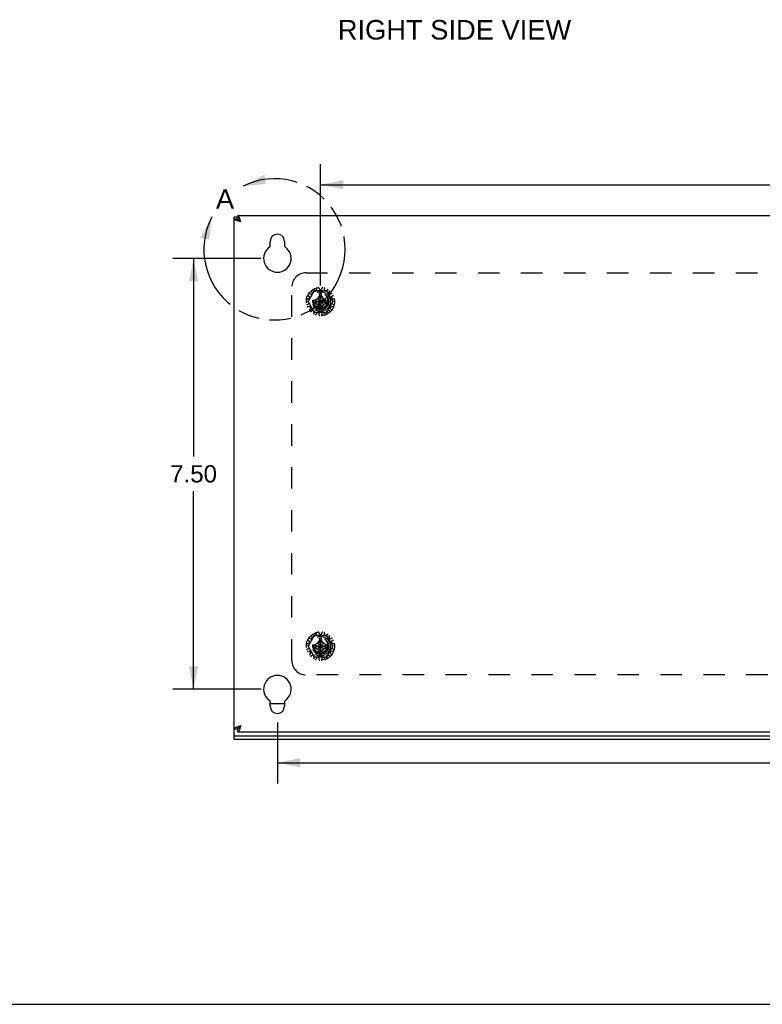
# Model space of a CAD drawing. Header units: inches. Extents: x 0 to 68, y 0 to 44.
# Tile 6 of 15: x 37.3 to 50.2, y 0 to 17.1. Entities that reach past the tile are written whole.
import ezdxf

# ---------------------------------------------------------------- set-up
doc = ezdxf.new("R2010")
doc.units = ezdxf.units.IN
doc.header["$LTSCALE"] = 3.74
doc.header["$MEASUREMENT"] = 0
doc.linetypes.add('HIDDEN', pattern=[0.2, 0.1, -0.1])
doc.linetypes.add('PHANTOM', pattern=[0.8, 0.45, -0.05, 0.1, -0.05, 0.1, -0.05])
doc.layers.get('0').update_dxf_attribs({"linetype": 'CONTINUOUS'})
for name, color, linetype in [('02___PRT_ALL_AXES', 7, 'CONTINUOUS'), ('06___PRT_ALL_SURFS', 7, 'CONTINUOUS'), ('DEFAULT_2', 8, 'HIDDEN'), ('DEFAULT_3', 7, 'PHANTOM'), ('DIMENSIONS', 7, 'CONTINUOUS')]:
    doc.layers.add(name, color=color, linetype=linetype)
doc.styles.get("Standard").update_dxf_attribs({"font": 'arial.ttf'})
doc.dimstyles.new('DIMSTYLE_1', dxfattribs={"dimtxt": 0.3, "dimasz": 0.4, "dimexe": 0.09, "dimexo": 0.07, "dimgap": 0.0375, "dimtad": 0, "dimtih": 1, "dimtoh": 1, "dimzin": 4, "dimdsep": 46, "dimtxsty": 'Standard', "dimblk": '_FILLED', "dimblk1": '_FILLED', "dimblk2": '_FILLED', "dimcen": 0.09, "dimazin": 1, "dimtfac": 1, "dimtdec": 3, "dimtofl": 0, "dimtmove": 0, "dimatfit": 3, "dimldrblk": '_FILLED', "dimfxl": 0, "dimtolj": 1, "dimtzin": 4, "dimarcsym": 0})

# ---------------------------------------------------------------- blocks, each defined once
blk = doc.blocks.new('_FILLED')
at = {"color": 0, "linetype": 'ByBlock'}
blk.add_solid([(0, 0), (-1, 0.2), (-1, -0.2)], dxfattribs=at)
blk = doc.blocks.new('*D7')
at = {"layer": 'DIMENSIONS', "color": 2, "linetype": 'Continuous'}
for p, q in [((41.457, 12.986), (39.918, 12.986)), ((40.278, 12.986), (40.278, 9.536)), ((40.278, 5.486), (40.278, 8.936)), ((41.457, 5.486), (39.918, 5.486))]:
    blk.add_line(p, q, dxfattribs=at)
at = {"layer": 'DIMENSIONS', "color": 2, "linetype": 'Continuous', "xscale": 0.4, "yscale": 0.4, "zscale": 0.4}
for p, rotation in [((40.278, 12.986), 90), ((40.278, 5.486), 270)]:
    blk.add_blockref('_FILLED', p, dxfattribs=dict(at, rotation=rotation))
at = {"layer": 'DIMENSIONS', "color": 2, "linetype": 'Continuous', "insert": (40.278, 9.386), "char_height": 0.3, "width": 0.81524, "attachment_point": 2, "line_spacing_factor": 0.9}
blk.add_mtext('7.50', dxfattribs=at)
blk = doc.blocks.new('*D8')
at = {"layer": 'DIMENSIONS', "color": 2, "linetype": 'Continuous'}
for p, q in [((41.737, 4.909), (41.737, 3.845)), ((64.237, 4.909), (64.237, 3.845)), ((41.737, 4.205), (52.313, 4.205)), ((64.237, 4.205), (53.661, 4.205))]:
    blk.add_line(p, q, dxfattribs=at)
at = {"layer": 'DIMENSIONS', "color": 2, "linetype": 'Continuous', "xscale": 0.4, "yscale": 0.4, "zscale": 0.4, "rotation": 180}
blk.add_blockref('_FILLED', (41.737, 4.205), dxfattribs=at)
at = {"layer": 'DIMENSIONS', "color": 2, "linetype": 'Continuous', "xscale": 0.4, "yscale": 0.4, "zscale": 0.4}
blk.add_blockref('_FILLED', (64.237, 4.205), dxfattribs=at)
at = {"layer": 'DIMENSIONS', "color": 2, "linetype": 'Continuous', "insert": (52.987, 4.355), "char_height": 0.3, "width": 1.04833, "attachment_point": 2, "line_spacing_factor": 0.9}
blk.add_mtext('22.50', dxfattribs=at)
blk = doc.blocks.new('*D15')
at = {"layer": 'DIMENSIONS', "color": 2, "linetype": 'Continuous'}
for p, q in [((42.487, 12.516), (42.487, 14.63)), ((63.487, 12.516), (63.487, 14.63)), ((42.487, 14.27), (52.313, 14.27)), ((63.487, 14.27), (53.661, 14.27))]:
    blk.add_line(p, q, dxfattribs=at)
at = {"layer": 'DIMENSIONS', "color": 2, "linetype": 'Continuous', "xscale": 0.4, "yscale": 0.4, "zscale": 0.4, "rotation": 180}
blk.add_blockref('_FILLED', (42.487, 14.27), dxfattribs=at)
at = {"layer": 'DIMENSIONS', "color": 2, "linetype": 'Continuous', "xscale": 0.4, "yscale": 0.4, "zscale": 0.4}
blk.add_blockref('_FILLED', (63.487, 14.27), dxfattribs=at)
at = {"layer": 'DIMENSIONS', "color": 2, "linetype": 'Continuous', "insert": (52.987, 14.42), "char_height": 0.3, "width": 1.04833, "attachment_point": 2, "line_spacing_factor": 0.9}
blk.add_mtext('21.00', dxfattribs=at)

msp = doc.modelspace()

# ---------------------------------------------------------------- linework, layer by layer
at = {"color": 7, "linetype": 'Continuous'}
for p, q in [((41.047, 13.736), (41.047, 13.676)), ((41.047, 13.706), (40.987, 13.706)), ((40.987, 13.676), (41.047, 13.676)), ((41.078, 13.654), (41.073, 13.661)), ((41.084, 13.647), (41.078, 13.654)), ((41.099, 13.624), (41.094, 13.632)), ((41.612, 5.236), (41.862, 5.236)), ((41.078, 4.817), (41.073, 4.811)), ((41.084, 4.824), (41.078, 4.817)), ((41.099, 4.848), (41.094, 4.84)), ((40.987, 4.613), (40.987, 4.796)), ((40.987, 4.796), (41.047, 4.796)), ((40.987, 4.673), (64.987, 4.673)), ((41.047, 4.736), (41.047, 4.796)), ((0, 0), (68, 0))]:
    msp.add_line(p, q, dxfattribs=at)
at = {"color": 3, "linetype": 'Continuous'}
for p, q in [((41.047, 13.736), (64.927, 13.736)), ((40.987, 4.796), (40.987, 13.706)), ((41.612, 13.202), (41.612, 13.283)), ((41.862, 13.283), (41.862, 13.202)), ((41.612, 5.189), (41.612, 5.27)), ((41.862, 5.27), (41.862, 5.189)), ((64.927, 4.736), (41.047, 4.736)), ((64.987, 4.613), (40.987, 4.613))]:
    msp.add_line(p, q, dxfattribs=at)
for points in [[(41.099, 13.624), (41.095, 13.638), (41.091, 13.653), (41.086, 13.667), (41.082, 13.68), (41.078, 13.692), (41.073, 13.703), (41.069, 13.713), (41.065, 13.721), (41.06, 13.727), (41.056, 13.732), (41.052, 13.735), (41.047, 13.736)], [(41.043, 13.641), (41.031, 13.646), (41.02, 13.65), (41.01, 13.654), (41.002, 13.659), (40.996, 13.663), (40.991, 13.667), (40.988, 13.672), (40.987, 13.676)], [(41.07, 13.633), (41.056, 13.637), (41.043, 13.641)], [(41.099, 13.624), (41.085, 13.628), (41.07, 13.633)], [(41.043, 4.831), (41.031, 4.826), (41.02, 4.822), (41.01, 4.818), (41.002, 4.813), (40.996, 4.809), (40.991, 4.805), (40.988, 4.8), (40.987, 4.796)], [(41.07, 4.839), (41.056, 4.835), (41.043, 4.831)], [(41.099, 4.848), (41.095, 4.833), (41.091, 4.819), (41.086, 4.805), (41.082, 4.792), (41.078, 4.78), (41.073, 4.769), (41.069, 4.759), (41.065, 4.751), (41.06, 4.744), (41.056, 4.74), (41.052, 4.737), (41.047, 4.736)], [(41.099, 4.848), (41.085, 4.844), (41.07, 4.839)]]:
    msp.add_lwpolyline(points, dxfattribs=at)
at = {"color": 7, "linetype": 'Continuous'}
for points in [[(41.053, 13.66), (41.05, 13.665), (41.048, 13.671), (41.047, 13.676)], [(41.063, 13.67), (41.058, 13.673), (41.052, 13.675), (41.047, 13.676)], [(41.069, 13.645), (41.063, 13.65), (41.057, 13.655), (41.053, 13.66)], [(41.073, 13.661), (41.068, 13.666), (41.063, 13.67)], [(41.083, 13.634), (41.076, 13.639), (41.069, 13.645)], [(41.099, 13.624), (41.091, 13.629), (41.083, 13.634)], [(41.094, 13.632), (41.089, 13.64), (41.084, 13.647)], [(41.053, 4.811), (41.05, 4.806), (41.048, 4.801), (41.047, 4.796)], [(41.063, 4.802), (41.058, 4.798), (41.052, 4.796), (41.047, 4.796)], [(41.069, 4.827), (41.063, 4.822), (41.057, 4.817), (41.053, 4.811)], [(41.073, 4.811), (41.068, 4.806), (41.063, 4.802)], [(41.083, 4.837), (41.076, 4.832), (41.069, 4.827)], [(41.099, 4.848), (41.091, 4.843), (41.083, 4.837)], [(41.094, 4.84), (41.089, 4.832), (41.084, 4.824)]]:
    msp.add_lwpolyline(points, dxfattribs=at)
at = {"color": 3, "linetype": 'Continuous'}
for centre, radius, start, end in [((41.159, 13.624), 0.112, 154.1052, 161.2679), ((41.737, 13.283), 0.125, 0, 180), ((41.592, 13.202), 0.02, 303.8964, 360), ((41.882, 13.202), 0.02, 180, 236.1036), ((41.737, 12.986), 0.24, 123.8964, 56.1036), ((41.737, 5.486), 0.24, 303.8964, 236.1036), ((41.592, 5.27), 0.02, 0, 56.1036), ((41.737, 5.189), 0.125, 180, 360), ((41.882, 5.27), 0.02, 123.8964, 180), ((41.159, 4.848), 0.112, 198.7321, 205.8948)]:
    msp.add_arc(centre, radius, start, end, dxfattribs=at)
at = {"layer": '02___PRT_ALL_AXES', "color": 8, "linetype": 'HIDDEN'}
for centre in [(42.487, 12.236), (42.487, 6.236)]:
    msp.add_circle(centre, 0.141, dxfattribs=at)
at = {"layer": '06___PRT_ALL_SURFS', "color": 8, "linetype": 'HIDDEN'}
for p, q in [((42.379, 12.423), (42.271, 12.236)), ((42.596, 12.423), (42.379, 12.423)), ((42.704, 12.236), (42.596, 12.423)), ((42.271, 12.236), (42.379, 12.048)), ((42.596, 12.048), (42.704, 12.236)), ((42.379, 12.048), (42.596, 12.048)), ((42.379, 6.423), (42.271, 6.236)), ((42.596, 6.423), (42.379, 6.423)), ((42.704, 6.236), (42.596, 6.423)), ((42.271, 6.236), (42.379, 6.048)), ((42.596, 6.048), (42.704, 6.236)), ((42.379, 6.048), (42.596, 6.048))]:
    msp.add_line(p, q, dxfattribs=at)
for centre in [(42.487, 12.236), (42.487, 6.236)]:
    msp.add_circle(centre, 0.171, dxfattribs=at)
at = {"layer": 'DEFAULT_2', "color": 8, "linetype": 'HIDDEN'}
for p, q in [((42.237, 12.736), (63.737, 12.736)), ((41.987, 5.986), (41.987, 12.486)), ((42.294, 12.373), (42.319, 12.361)), ((42.346, 12.39), (42.33, 12.414)), ((42.331, 12.363), (42.345, 12.378)), ((42.366, 12.44), (42.385, 12.418)), ((42.396, 12.415), (42.415, 12.424)), ((42.42, 12.434), (42.417, 12.462)), ((42.46, 12.472), (42.468, 12.444)), ((42.469, 12.376), (42.469, 12.375)), ((42.469, 12.096), (42.505, 12.376)), ((42.505, 12.096), (42.469, 12.376)), ((42.469, 12.375), (42.469, 12.34)), ((42.477, 12.437), (42.497, 12.437)), ((42.505, 12.375), (42.505, 12.376)), ((42.505, 12.34), (42.505, 12.375)), ((42.507, 12.444), (42.515, 12.472)), ((42.558, 12.462), (42.554, 12.434)), ((42.56, 12.424), (42.578, 12.415)), ((42.59, 12.418), (42.608, 12.44)), ((42.644, 12.414), (42.629, 12.39)), ((42.63, 12.378), (42.643, 12.363)), ((42.655, 12.361), (42.681, 12.373)), ((42.278, 12.234), (42.25, 12.239)), ((42.254, 12.282), (42.283, 12.282)), ((42.256, 12.184), (42.282, 12.195)), ((42.295, 12.319), (42.272, 12.335)), ((42.288, 12.205), (42.286, 12.225)), ((42.293, 12.288), (42.299, 12.307)), ((42.347, 12.254), (42.628, 12.218)), ((42.348, 12.254), (42.347, 12.254)), ((42.347, 12.218), (42.628, 12.254)), ((42.347, 12.218), (42.348, 12.218)), ((42.383, 12.254), (42.348, 12.254)), ((42.348, 12.218), (42.383, 12.218)), ((42.438, 12.285), (42.383, 12.254)), ((42.383, 12.254), (42.592, 12.218)), ((42.383, 12.218), (42.592, 12.254)), ((42.383, 12.218), (42.438, 12.186)), ((42.469, 12.34), (42.438, 12.285)), ((42.438, 12.186), (42.537, 12.285)), ((42.438, 12.285), (42.537, 12.186)), ((42.438, 12.186), (42.469, 12.131)), ((42.469, 12.131), (42.505, 12.34)), ((42.505, 12.131), (42.469, 12.34)), ((42.537, 12.285), (42.505, 12.34)), ((42.505, 12.131), (42.537, 12.186)), ((42.592, 12.254), (42.537, 12.285)), ((42.537, 12.186), (42.592, 12.218)), ((42.627, 12.254), (42.592, 12.254)), ((42.592, 12.218), (42.627, 12.218)), ((42.628, 12.254), (42.627, 12.254)), ((42.627, 12.218), (42.628, 12.218)), ((42.675, 12.307), (42.682, 12.288)), ((42.703, 12.335), (42.679, 12.319)), ((42.688, 12.225), (42.686, 12.205)), ((42.691, 12.282), (42.72, 12.282)), ((42.692, 12.195), (42.719, 12.184)), ((42.725, 12.239), (42.696, 12.234)), ((42.297, 12.149), (42.269, 12.142)), ((42.297, 12.094), (42.317, 12.115)), ((42.318, 12.127), (42.308, 12.144)), ((42.349, 12.079), (42.326, 12.061)), ((42.377, 12.067), (42.361, 12.079)), ((42.371, 12.029), (42.381, 12.056)), ((42.425, 12.036), (42.411, 12.011)), ((42.455, 12.037), (42.436, 12.041)), ((42.465, 11.999), (42.463, 12.028)), ((42.469, 12.131), (42.469, 12.096)), ((42.469, 12.096), (42.469, 12.096)), ((42.505, 12.096), (42.505, 12.131)), ((42.505, 12.096), (42.505, 12.096)), ((42.511, 12.028), (42.509, 11.999)), ((42.539, 12.041), (42.519, 12.037)), ((42.563, 12.011), (42.55, 12.036)), ((42.594, 12.056), (42.604, 12.029)), ((42.614, 12.079), (42.597, 12.067)), ((42.648, 12.061), (42.626, 12.079)), ((42.666, 12.144), (42.656, 12.127)), ((42.658, 12.115), (42.678, 12.094)), ((42.705, 12.142), (42.677, 12.149)), ((42.294, 6.373), (42.319, 6.361)), ((42.346, 6.39), (42.33, 6.414)), ((42.331, 6.363), (42.345, 6.378)), ((42.366, 6.44), (42.385, 6.418)), ((42.396, 6.415), (42.415, 6.424)), ((42.42, 6.434), (42.417, 6.462)), ((42.46, 6.472), (42.468, 6.444)), ((42.469, 6.376), (42.469, 6.375)), ((42.505, 6.096), (42.469, 6.376)), ((42.469, 6.096), (42.505, 6.376)), ((42.469, 6.375), (42.469, 6.34)), ((42.477, 6.437), (42.497, 6.437)), ((42.505, 6.375), (42.505, 6.376)), ((42.505, 6.34), (42.505, 6.375)), ((42.507, 6.444), (42.515, 6.472)), ((42.558, 6.462), (42.554, 6.434)), ((42.56, 6.424), (42.578, 6.415)), ((42.59, 6.418), (42.608, 6.44)), ((42.644, 6.414), (42.629, 6.39)), ((42.63, 6.378), (42.643, 6.363)), ((42.655, 6.361), (42.681, 6.373)), ((42.278, 6.234), (42.25, 6.239)), ((42.254, 6.282), (42.283, 6.282)), ((42.256, 6.184), (42.282, 6.195)), ((42.295, 6.319), (42.272, 6.335)), ((42.288, 6.205), (42.286, 6.225)), ((42.293, 6.288), (42.299, 6.307)), ((42.347, 6.254), (42.628, 6.218)), ((42.348, 6.254), (42.347, 6.254)), ((42.347, 6.218), (42.628, 6.254)), ((42.347, 6.218), (42.348, 6.218)), ((42.383, 6.254), (42.348, 6.254)), ((42.348, 6.218), (42.383, 6.218)), ((42.438, 6.285), (42.383, 6.254)), ((42.383, 6.254), (42.592, 6.218)), ((42.383, 6.218), (42.592, 6.254)), ((42.383, 6.218), (42.438, 6.186)), ((42.469, 6.34), (42.438, 6.285)), ((42.438, 6.285), (42.537, 6.186)), ((42.438, 6.186), (42.537, 6.285)), ((42.438, 6.186), (42.469, 6.131)), ((42.505, 6.131), (42.469, 6.34)), ((42.469, 6.131), (42.505, 6.34)), ((42.537, 6.285), (42.505, 6.34)), ((42.505, 6.131), (42.537, 6.186)), ((42.592, 6.254), (42.537, 6.285)), ((42.537, 6.186), (42.592, 6.218)), ((42.627, 6.254), (42.592, 6.254)), ((42.592, 6.218), (42.627, 6.218)), ((42.628, 6.254), (42.627, 6.254)), ((42.627, 6.218), (42.628, 6.218)), ((42.675, 6.307), (42.682, 6.288)), ((42.703, 6.335), (42.679, 6.319)), ((42.688, 6.225), (42.686, 6.205)), ((42.691, 6.282), (42.72, 6.282)), ((42.692, 6.195), (42.719, 6.184)), ((42.725, 6.239), (42.696, 6.234)), ((42.297, 6.149), (42.269, 6.142)), ((42.297, 6.094), (42.317, 6.115)), ((42.318, 6.127), (42.308, 6.144)), ((42.349, 6.079), (42.326, 6.061)), ((42.377, 6.067), (42.361, 6.079)), ((42.371, 6.029), (42.381, 6.056)), ((42.425, 6.036), (42.411, 6.011)), ((42.455, 6.037), (42.436, 6.041)), ((42.465, 5.999), (42.463, 6.028)), ((42.469, 6.131), (42.469, 6.096)), ((42.469, 6.096), (42.469, 6.096)), ((42.505, 6.096), (42.505, 6.131)), ((42.505, 6.096), (42.505, 6.096)), ((42.511, 6.028), (42.509, 5.999)), ((42.539, 6.041), (42.519, 6.037)), ((42.563, 6.011), (42.55, 6.036)), ((42.594, 6.056), (42.604, 6.029)), ((42.614, 6.079), (42.597, 6.067)), ((42.648, 6.061), (42.626, 6.079)), ((42.666, 6.144), (42.656, 6.127)), ((42.658, 6.115), (42.678, 6.094)), ((42.705, 6.142), (42.677, 6.149)), ((63.737, 5.736), (42.237, 5.736))]:
    msp.add_line(p, q, dxfattribs=at)
for points in [[(42.505, 12.376), (42.499, 12.376), (42.493, 12.376), (42.487, 12.376), (42.481, 12.376), (42.475, 12.376), (42.469, 12.376)], [(42.347, 12.254), (42.347, 12.251), (42.347, 12.248), (42.347, 12.245), (42.347, 12.242), (42.347, 12.239), (42.347, 12.236)], [(42.347, 12.236), (42.347, 12.233), (42.347, 12.23), (42.347, 12.227), (42.347, 12.224), (42.347, 12.221), (42.347, 12.218)], [(42.628, 12.236), (42.628, 12.239), (42.628, 12.242), (42.628, 12.245), (42.628, 12.248), (42.628, 12.251), (42.628, 12.254)], [(42.628, 12.218), (42.628, 12.221), (42.628, 12.224), (42.628, 12.227), (42.628, 12.23), (42.628, 12.233), (42.628, 12.236)], [(42.469, 12.096), (42.475, 12.095), (42.481, 12.095), (42.487, 12.095), (42.493, 12.095), (42.499, 12.095), (42.505, 12.096)], [(42.505, 6.376), (42.499, 6.376), (42.493, 6.376), (42.487, 6.376), (42.481, 6.376), (42.475, 6.376), (42.469, 6.376)], [(42.347, 6.254), (42.347, 6.251), (42.347, 6.248), (42.347, 6.245), (42.347, 6.242), (42.347, 6.239), (42.347, 6.236)], [(42.347, 6.236), (42.347, 6.233), (42.347, 6.23), (42.347, 6.227), (42.347, 6.224), (42.347, 6.221), (42.347, 6.218)], [(42.628, 6.236), (42.628, 6.239), (42.628, 6.242), (42.628, 6.245), (42.628, 6.248), (42.628, 6.251), (42.628, 6.254)], [(42.628, 6.218), (42.628, 6.221), (42.628, 6.224), (42.628, 6.227), (42.628, 6.23), (42.628, 6.233), (42.628, 6.236)], [(42.469, 6.096), (42.475, 6.095), (42.481, 6.095), (42.487, 6.095), (42.493, 6.095), (42.499, 6.095), (42.505, 6.096)]]:
    msp.add_lwpolyline(points, dxfattribs=at)
for centre, radius in [((42.487, 12.236), 0.246), ((42.487, 12.236), 0.143), ((42.487, 12.236), 0.135), ((42.487, 12.236), 0.128), ((42.487, 12.236), 0.125), ((42.487, 12.236), 0.124), ((42.487, 12.236), 0.114), ((42.487, 6.236), 0.246), ((42.487, 6.236), 0.143), ((42.487, 6.236), 0.135), ((42.487, 6.236), 0.128), ((42.487, 6.236), 0.125), ((42.487, 6.236), 0.124), ((42.487, 6.236), 0.114)]:
    msp.add_circle(centre, radius, dxfattribs=at)
for centre, radius, start, end in [((42.237, 12.486), 0.25, 90, 180), ((42.277, 12.343), 0.01, 152.9326, 235.8493), ((42.289, 12.364), 0.01, 64.1507, 147.0674), ((42.324, 12.37), 0.01, 244.1507, 318), ((42.339, 12.419), 0.01, 128.9326, 211.8493), ((42.337, 12.384), 0.01, 318, 31.8493), ((42.359, 12.434), 0.01, 40.1507, 123.0674), ((42.392, 12.425), 0.01, 220.1507, 294), ((42.411, 12.433), 0.01, 294, 7.8493), ((42.426, 12.464), 0.01, 104.9326, 187.8493), ((42.45, 12.469), 0.01, 16.1507, 99.0674), ((42.477, 12.447), 0.01, 196.1507, 270), ((42.497, 12.447), 0.01, 270, 343.8493), ((42.524, 12.469), 0.01, 80.9326, 163.8493), ((42.548, 12.464), 0.01, 352.1507, 75.0674), ((42.564, 12.433), 0.01, 172.1507, 246), ((42.582, 12.425), 0.01, 246, 319.8493), ((42.616, 12.434), 0.01, 56.9326, 139.8493), ((42.637, 12.384), 0.01, 148.1507, 222), ((42.636, 12.419), 0.01, 328.1507, 51.0674), ((42.651, 12.37), 0.01, 222, 295.8493), ((42.685, 12.364), 0.01, 32.9326, 115.8493), ((42.697, 12.343), 0.01, 304.1507, 27.0674), ((42.252, 12.248), 0.01, 176.9326, 259.8493), ((42.254, 12.272), 0.01, 88.1507, 171.0674), ((42.259, 12.174), 0.01, 112.1507, 195.0674), ((42.276, 12.224), 0.01, 6, 79.8493), ((42.278, 12.204), 0.01, 292.1507, 6), ((42.284, 12.292), 0.01, 268.1507, 342), ((42.29, 12.311), 0.01, 342, 55.8493), ((42.685, 12.311), 0.01, 124.1507, 198), ((42.691, 12.292), 0.01, 198, 271.8493), ((42.696, 12.204), 0.01, 174, 247.8493), ((42.698, 12.224), 0.01, 100.1507, 174), ((42.715, 12.174), 0.01, 344.9326, 67.8493), ((42.72, 12.272), 0.01, 8.9326, 91.8493), ((42.723, 12.248), 0.01, 280.1507, 3.0674), ((42.267, 12.152), 0.01, 200.9326, 283.8493), ((42.304, 12.087), 0.01, 136.1507, 219.0674), ((42.3, 12.139), 0.01, 30, 103.8493), ((42.32, 12.069), 0.01, 224.9326, 307.8493), ((42.31, 12.122), 0.01, 316.1507, 30), ((42.355, 12.071), 0.01, 54, 127.8493), ((42.38, 12.025), 0.01, 160.1507, 243.0674), ((42.371, 12.059), 0.01, 340.1507, 54), ((42.402, 12.016), 0.01, 248.9326, 331.8493), ((42.434, 12.032), 0.01, 78, 151.8493), ((42.453, 12.027), 0.01, 4.1507, 78), ((42.521, 12.027), 0.01, 102, 175.8493), ((42.541, 12.032), 0.01, 28.1507, 102), ((42.572, 12.016), 0.01, 208.1507, 291.0674), ((42.603, 12.059), 0.01, 126, 199.8493), ((42.594, 12.025), 0.01, 296.9326, 19.8493), ((42.619, 12.071), 0.01, 52.1507, 126), ((42.654, 12.069), 0.01, 232.1507, 315.0674), ((42.665, 12.122), 0.01, 150, 223.8493), ((42.675, 12.139), 0.01, 76.1507, 150), ((42.671, 12.087), 0.01, 320.9326, 43.8493), ((42.708, 12.152), 0.01, 256.1507, 339.0674), ((42.475, 12), 0.01, 184.1507, 267.0674), ((42.499, 12), 0.01, 272.9326, 355.8493), ((42.277, 6.343), 0.01, 152.9326, 235.8493), ((42.289, 6.364), 0.01, 64.1507, 147.0674), ((42.324, 6.37), 0.01, 244.1507, 318), ((42.339, 6.419), 0.01, 128.9326, 211.8493), ((42.337, 6.384), 0.01, 318, 31.8493), ((42.359, 6.434), 0.01, 40.1507, 123.0674), ((42.392, 6.425), 0.01, 220.1507, 294), ((42.411, 6.433), 0.01, 294, 7.8493), ((42.426, 6.464), 0.01, 104.9326, 187.8493), ((42.45, 6.469), 0.01, 16.1507, 99.0674), ((42.477, 6.447), 0.01, 196.1507, 270), ((42.497, 6.447), 0.01, 270, 343.8493), ((42.524, 6.469), 0.01, 80.9326, 163.8493), ((42.548, 6.464), 0.01, 352.1507, 75.0674), ((42.564, 6.433), 0.01, 172.1507, 246), ((42.582, 6.425), 0.01, 246, 319.8493), ((42.616, 6.434), 0.01, 56.9326, 139.8493), ((42.637, 6.384), 0.01, 148.1507, 222), ((42.636, 6.419), 0.01, 328.1507, 51.0674), ((42.651, 6.37), 0.01, 222, 295.8493), ((42.685, 6.364), 0.01, 32.9326, 115.8493), ((42.697, 6.343), 0.01, 304.1507, 27.0674), ((42.252, 6.248), 0.01, 176.9326, 259.8493), ((42.254, 6.272), 0.01, 88.1507, 171.0674), ((42.259, 6.174), 0.01, 112.1507, 195.0674), ((42.276, 6.224), 0.01, 6, 79.8493), ((42.278, 6.204), 0.01, 292.1507, 6), ((42.284, 6.292), 0.01, 268.1507, 342), ((42.29, 6.311), 0.01, 342, 55.8493), ((42.685, 6.311), 0.01, 124.1507, 198), ((42.691, 6.292), 0.01, 198, 271.8493), ((42.696, 6.204), 0.01, 174, 247.8493), ((42.698, 6.224), 0.01, 100.1507, 174), ((42.715, 6.174), 0.01, 344.9326, 67.8493), ((42.72, 6.272), 0.01, 8.9326, 91.8493), ((42.723, 6.248), 0.01, 280.1507, 3.0674), ((42.267, 6.152), 0.01, 200.9326, 283.8493), ((42.304, 6.087), 0.01, 136.1507, 219.0674), ((42.3, 6.139), 0.01, 30, 103.8493), ((42.32, 6.069), 0.01, 224.9326, 307.8493), ((42.31, 6.122), 0.01, 316.1507, 30), ((42.355, 6.071), 0.01, 54, 127.8493), ((42.38, 6.025), 0.01, 160.1507, 243.0674), ((42.371, 6.059), 0.01, 340.1507, 54), ((42.402, 6.016), 0.01, 248.9326, 331.8493), ((42.434, 6.032), 0.01, 78, 151.8493), ((42.453, 6.027), 0.01, 4.1507, 78), ((42.521, 6.027), 0.01, 102, 175.8493), ((42.541, 6.032), 0.01, 28.1507, 102), ((42.572, 6.016), 0.01, 208.1507, 291.0674), ((42.603, 6.059), 0.01, 126, 199.8493), ((42.594, 6.025), 0.01, 296.9326, 19.8493), ((42.619, 6.071), 0.01, 52.1507, 126), ((42.654, 6.069), 0.01, 232.1507, 315.0674), ((42.665, 6.122), 0.01, 150, 223.8493), ((42.675, 6.139), 0.01, 76.1507, 150), ((42.671, 6.087), 0.01, 320.9326, 43.8493), ((42.708, 6.152), 0.01, 256.1507, 339.0674), ((42.237, 5.986), 0.25, 180, 270), ((42.475, 6), 0.01, 184.1507, 267.0674), ((42.499, 6), 0.01, 272.9326, 355.8493)]:
    msp.add_arc(centre, radius, start, end, dxfattribs=at)
at = {"layer": 'DEFAULT_3', "color": 2, "linetype": 'PHANTOM'}
msp.add_arc((41.688, 13.144), 1.23, 152.6031, 116.3604, dxfattribs=at)
for points in [[(41.142, 14.246), (41.533, 14.283), (41.512, 14.442)], [(40.596, 13.71), (40.551, 13.319), (40.393, 13.343)]]:
    msp.add_solid(points, dxfattribs=at)
at = {"layer": 'DIMENSIONS', "color": 2, "linetype": 'PHANTOM'}
msp.add_arc((41.688, 13.144), 1.23, 152.6031, 116.3604, dxfattribs=at)
for points in [[(41.142, 14.246), (41.533, 14.283), (41.512, 14.442)], [(40.596, 13.71), (40.551, 13.319), (40.393, 13.343)]]:
    msp.add_solid(points, dxfattribs=at)

# ---------------------------------------------------------------- texts
at = {"layer": 'DIMENSIONS', "color": 2, "linetype": 'Continuous', "char_height": 0.34, "attachment_point": 2, "line_spacing_factor": 0.9}
for s, insert, width in [('RIGHT SIDE VIEW', (44.82, 17.137), 4.05472), ('A', (40.826, 14.191), 0.31599)]:
    msp.add_mtext(s, dxfattribs=dict(at, insert=insert, width=width))

# ---------------------------------------------------------------- dimensions: what is measured, and where the dimension line sits
at = {"layer": 'DIMENSIONS', "color": 2, "linetype": 'Continuous'}
for base, p1, p2, picture, middle in [((63.487, 14.27), (42.487, 12.446), (63.487, 12.446), '*D15', (52.983, 14.268)), ((64.237, 4.205), (41.737, 4.979), (64.237, 4.979), '*D8', (52.983, 4.203))]:
    dim = msp.add_linear_dim(base=base, p1=p1, p2=p2, dimstyle='DIMSTYLE_1', dxfattribs=at)
    dim.commit()
    dim.dimension.update_dxf_attribs({"geometry": picture, "text_midpoint": middle, "dimtype": 160})
dim = msp.add_linear_dim(base=(40.278, 12.986), p1=(41.527, 5.486), p2=(41.527, 12.986), angle=90, dimstyle='DIMSTYLE_1', dxfattribs=at)
dim.commit()
dim.dimension.update_dxf_attribs({"geometry": '*D7', "text_midpoint": (40.278, 9.234), "dimtype": 160})

doc.saveas('drawing.dxf')
